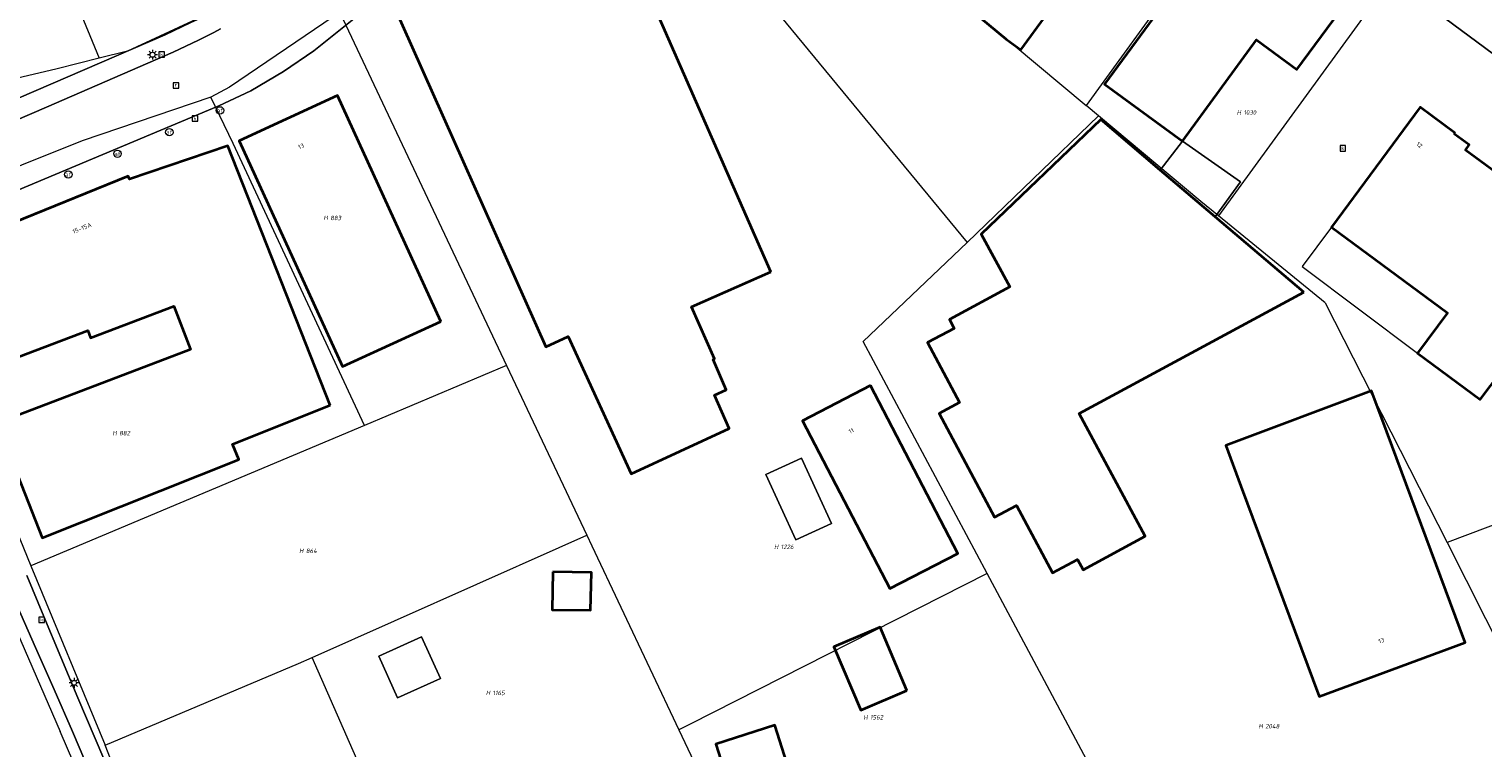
# Model space of a CAD drawing. Header units: metres. Extents: x 250001 to 257773, y 598992 to 609118.
# Tile 61 of 256: x 251488 to 251605, y 601278 to 601337. Entities that reach past the tile are written whole.
import ezdxf
from ezdxf.enums import TextEntityAlignment as Align
from ezdxf.lldxf.tags import DXFTag

# ---------------------------------------------------------------- set-up
doc = ezdxf.new("R2010")
doc.units = ezdxf.units.M
for name, color, linetype, lineweight in [('B-WE-KG-GRENS_PERCEEL-G', 150, 'KG-PERCEEL', 18), ('B-WE-KG-GRENS_PERCEEL-S', 150, 'Continuous', 25), ('B-WE-KL-ET_LS_OV_LICHTMAST-S', 252, 'Continuous', 25), ('B-WE-OG-BEBOUWING-GV', 1, 'Continuous', 35), ('B-WE-OG-BEBOUWING-T18', 7, 'Continuous', 18), ('B-WE-OG-BEBOUWING_LUIFEL-GV', 1, 'Continuous', 18), ('B-WE-OG-BEBOUWING_OVERBOUWING-GV', 1, 'Continuous', 18), ('B-WE-OG-TERREIN_ERF-GV', 7, 'Continuous', 18), ('B-WE-RI-GWA_KOLK-S', 252, 'Continuous', 25), ('B-WE-RI-GWA_RIOOLPUT-S', 252, 'Continuous', 25), ('B-WE-VH-VERHARDING_OPEN-GV', 252, 'Continuous', 18), ('B-WE-VW-AFSLUITPAAL-S', 252, 'Continuous', 25), ('X-XX-AL-REFERENTIE-G', 7, 'Continuous', 18)]:
    doc.layers.add(name, color=color, linetype=linetype, lineweight=lineweight)
doc.styles.add('NLCS-ISO', font='NLCS-ISO.ttf')
doc.styles.add('NLCS-ISO-ANNOTATIEF-T18', font='NLCS-ISO.ttf', dxfattribs={"height": 1.8})
doc.styles.get("Standard").update_dxf_attribs({"font": 'NLCS-ISO.ttf'})
tags = doc.linetypes.add('KG-PERCEEL', pattern='A,5.5,-2,["P",Standard,S=1.8,R=0,X=-0.5,Y=-0.9],-2,5.5,-2,[5,NLCS.SHX,S=0.75,R=0,X=0,Y=0],-2', length=19).pattern_tags.tags
tags[6] = DXFTag(74, 10)

# ---------------------------------------------------------------- blocks, each defined once
blk = doc.blocks.new('SKG-PERCEELNUMMER-SO')
at = {"style": 'NLCS-ISO', "oblique": 10, "flags": 1}
blk.add_attdef('GEMEENTECODE', text='', height=1.8, dxfattribs=at).set_placement((0, 2.55), align=Align.MIDDLE_CENTER)
at = {"style": 'NLCS-ISO', "oblique": 10}
blk.add_attdef('SECTIE', text='', height=1.8, dxfattribs=at).set_placement((-0.5, 0), align=Align.MIDDLE_RIGHT)
blk.add_attdef('PERCEELNUMMER', text='', height=1.8, dxfattribs=at).set_placement((0.5, 0), align=Align.MIDDLE_LEFT)
blk = doc.blocks.new('BS2021-132-Xref-KAD-20210617')
at = {"layer": 'B-WE-KG-GRENS_PERCEEL-G', "flags": 128}
for points in [[(251535.199, 601353.774), (251563.642, 601319.285)], [(251485.937, 601352.072), (251493.288, 601334.213)], [(251588.059, 601350.714), (251573.289, 601330.385)], [(251511.864, 601343.865), (251507.952, 601341.084), (251501.562, 601337.576), (251495.578, 601334.783), (251493.288, 601334.213)], [(251599.387, 601342.574), (251584.028, 601321.426)], [(251563.416, 601338.623), (251573.289, 601330.385)], [(251512.814, 601337.868), (251512.26, 601337.553), (251503.857, 601331.855), (251502.344, 601331.063)], [(251512.814, 601337.868), (251526.308, 601309.295)], [(251493.288, 601334.213), (251489.864, 601333.362), (251482.393, 601331.59), (251478.122, 601330.398), (251478.009, 601330.39)], [(251502.344, 601331.063), (251491.907, 601327.518), (251477.245, 601321.657), (251480.72, 601310.085)], [(251514.785, 601304.445), (251504.147, 601327.303), (251502.344, 601331.063)], [(251574.286, 601329.55), (251573.289, 601330.385)], [(251563.642, 601319.285), (251574.286, 601329.55)], [(251584.028, 601321.426), (251582.575, 601322.607), (251574.286, 601329.55)], [(251592.675, 601314.374), (251584.028, 601321.426)], [(251565.272, 601292.432), (251555.205, 601311.261), (251563.642, 601319.285)], [(251592.675, 601314.374), (251602.554, 601294.965)], [(251480.72, 601310.085), (251481.598, 601308.048), (251487.734, 601293.059)], [(251526.308, 601309.295), (251514.785, 601304.445)], [(251526.308, 601309.295), (251532.803, 601295.541)], [(251514.785, 601304.445), (251487.734, 601293.059)], [(251617.57, 601300.606), (251616.608, 601300.264), (251612.657, 601298.757), (251602.554, 601294.965)], [(251510.536, 601285.637), (251530.556, 601294.542), (251532.803, 601295.541)], [(251532.803, 601295.541), (251533.212, 601294.684), (251540.278, 601279.768)], [(251602.554, 601294.965), (251610.317, 601279.579), (251612.683, 601274.888)], [(251487.734, 601293.059), (251493.768, 601278.525)], [(251565.272, 601292.432), (251541.197, 601280.234), (251540.278, 601279.768)], [(251580.087, 601264.734), (251565.272, 601292.432)], [(251484.955, 601291.467), (251490.112, 601279.641)], [(251493.768, 601278.525), (251509.439, 601285.149), (251510.536, 601285.637)], [(251523.608, 601250.352), (251519.374, 601264.063), (251519.923, 601264.304), (251510.536, 601285.637)], [(251496.095, 601265.785), (251496.087, 601265.809), (251490.112, 601279.641)], [(251540.278, 601279.768), (251552.539, 601253.886)], [(251504.517, 601249.63), (251503.833, 601251.501), (251502.638, 601256.375), (251498.854, 601265.473), (251493.768, 601278.525)]]:
    blk.add_lwpolyline(points, dxfattribs=at)
at = {"layer": 'B-WE-KG-GRENS_PERCEEL-S', "xscale": 0.2, "yscale": 0.2, "zscale": 0.2}
for p, values in [((251585.95, 601329.815), {'PERCEELNUMMER': '1030', 'SECTIE': 'H'}), ((251511.914, 601321.26), {'PERCEELNUMMER': '883', 'SECTIE': 'H'}), ((251494.803, 601303.82), {'PERCEELNUMMER': '882', 'SECTIE': 'H'}), ((251509.94, 601294.278), {'PERCEELNUMMER': '864', 'SECTIE': 'H'}), ((251548.439, 601294.607), {'PERCEELNUMMER': '1226', 'SECTIE': 'H'}), ((251525.076, 601282.761), {'PERCEELNUMMER': '1165', 'SECTIE': 'H'}), ((251555.678, 601280.787), {'PERCEELNUMMER': '1562', 'SECTIE': 'H'}), ((251587.712, 601280.065), {'PERCEELNUMMER': '2048', 'SECTIE': 'H'})]:
    blk.add_blockref('SKG-PERCEELNUMMER-SO', p, dxfattribs=at).add_auto_attribs(values)
blk = doc.blocks.new('SKL-ET_OV_LICHTMAST-SO')
at = {"color": 0, "linetype": 'ByBlock', "lineweight": 18}
for points in [[(-1.25, 0), (-2, 0)], [(-1.41, 1.41), (-0.88, 0.88)], [(0, 2), (0, 1.25)], [(0.88, 0.88), (1.41, 1.41)], [(2, 0), (1.25, 0)], [(-1.41, -1.41), (-0.88, -0.88)], [(0, -1.25), (0, -2)], [(0.88, -0.88), (1.41, -1.41)]]:
    blk.add_lwpolyline(points, dxfattribs=at)
blk.add_circle((0, 0), 1, dxfattribs=at)
blk = doc.blocks.new('SVW-AFSLUITPAAL-SO')
at = {"lineweight": 18}
blk.add_circle((0, 0), 1.5, dxfattribs=at)
at = {"lineweight": 18, "style": 'NLCS-ISO'}
blk.add_text('af', height=1.8, dxfattribs=at).set_placement((0, 0), align=Align.MIDDLE_CENTER)
blk = doc.blocks.new('SRI-KOLK-SO')
at = {"color": 0, "linetype": 'ByBlock', "lineweight": 18}
blk.add_lwpolyline([(-1.125, -1.125), (1.125, -1.125), (1.125, 1.125), (-1.125, 1.125)], close=True, dxfattribs=at)
at = {"color": 0, "linetype": 'ByBlock', "lineweight": 18, "style": 'NLCS-ISO'}
blk.add_text('k', height=1.5, dxfattribs=at).set_placement((0, 0), align=Align.MIDDLE_CENTER)
blk = doc.blocks.new('SRI-PUT_INSPECTIEPUT_RIOOLPUT-SO')
at = {"color": 0, "linetype": 'ByBlock', "lineweight": 18}
blk.add_lwpolyline([(-1.12, -1.12), (1.12, -1.12), (1.12, 1.12), (-1.12, 1.12)], close=True, dxfattribs=at)
at = {"color": 0, "linetype": 'ByBlock', "lineweight": 18, "style": 'NLCS-ISO'}
blk.add_text('r', height=1.5, dxfattribs=at).set_placement((0, 0.28), align=Align.MIDDLE_CENTER)
blk = doc.blocks.new('BS2021-132-Xref-BGT-GRIJS-20210617-aangepast')
at = {"layer": 'B-WE-OG-BEBOUWING-GV', "flags": 128}
blk.add_lwpolyline([(251563.38, 601338.599), (251566.809, 601335.76), (251567.997, 601334.896), (251572.257, 601340.753)], dxfattribs=at)
for points in [[(251547.741, 601316.908), (251534.64, 601346.709), (251516.989, 601338.859), (251529.48, 601310.829), (251531.29, 601311.66), (251536.399, 601300.53), (251544.359, 601304.189), (251543.17, 601306.91), (251544.119, 601307.329), (251543.04, 601309.79), (251543.149, 601309.839), (251541.29, 601314.069)], [(251591.97, 601341.89), (251588.559, 601344.39), (251586.75, 601344.109), (251584.959, 601341.67), (251585.26, 601341.449), (251582.57, 601337.79), (251580.22, 601339.51), (251574.79, 601332.109), (251581.089, 601327.489), (251587.1, 601335.689), (251590.38, 601333.29), (251594.829, 601339.359), (251591.769, 601341.609)], [(251520.98, 601312.869), (251512.589, 601331.18), (251504.619, 601327.52), (251513, 601309.219)], [(251603.209, 601328.13), (251600.38, 601330.229), (251593.17, 601320.52), (251602.578, 601313.567), (251600.159, 601310.294), (251605.241, 601306.537), (251606.894, 601308.773), (251607.675, 601309.801), (251608.73, 601309.02), (251610.64, 601311.619), (251613.54, 601309.489), (251613.22, 601309.069), (251613.459, 601308.89), (251617.619, 601314.54), (251617.41, 601314.699), (251617.14, 601314.339), (251608.359, 601320.88), (251609.95, 601323.01), (251608.1, 601324.39), (251607.799, 601323.989), (251604.043, 601326.767), (251604.35, 601327.183), (251603.162, 601328.065)], [(251590.934, 601315.238), (251583.743, 601321.358), (251579.29, 601325.148), (251574.47, 601329.25), (251564.779, 601319.959), (251567.1, 601315.67), (251562.2, 601313.02), (251562.58, 601312.31), (251560.438, 601311.164), (251563.031, 601306.315), (251561.366, 601305.425), (251565.873, 601296.998), (251567.655, 601297.951), (251570.573, 601292.494), (251572.598, 601293.577), (251573.04, 601292.75), (251578.087, 601295.474), (251572.725, 601305.41)], [(251512.01, 601306.079), (251503.7, 601327.119), (251495.73, 601324.41), (251495.64, 601324.66), (251486.25, 601320.849), (251485.48, 601321.17), (251484.209, 601320.67), (251483.899, 601319.91), (251483.179, 601319.609), (251483.149, 601319.68), (251482.94, 601319.599), (251486.739, 601310), (251492.35, 601312.13), (251492.57, 601311.55), (251499.329, 601314.109), (251500.67, 601310.589), (251484.97, 601304.64), (251488.67, 601295.329), (251504.6, 601301.68), (251504.1, 601302.939)], [(251555.804, 601307.682), (251550.307, 601304.822), (251557.382, 601291.216), (251562.896, 601294.064)], [(251597.67, 601303.92), (251596.433, 601307.239), (251584.602, 601302.829), (251585.839, 601299.51), (251592.17, 601282.479), (251604.01, 601286.859)], [(251530.044, 601292.591), (251530.006, 601289.496), (251533.103, 601289.458), (251533.191, 601292.536)], [(251558.765, 601282.962), (251556.589, 601288.09), (251552.843, 601286.5), (251555.019, 601281.372)], [(251549.811, 601274.63), (251548.055, 601280.145), (251543.276, 601278.623), (251546.521, 601268.43), (251550.683, 601269.755), (251553.2, 601262.05), (251559.39, 601264.06), (251560.01, 601262.16), (251566.059, 601264.13), (251563.989, 601270.54), (251568.44, 601271.979), (251567.089, 601276.119), (251562.39, 601274.579), (251562.63, 601273.829), (251557.279, 601272.079), (251555.82, 601276.54), (251549.822, 601274.57)]]:
    blk.add_lwpolyline(points, close=True, dxfattribs=at)
at = {"layer": 'B-WE-OG-BEBOUWING_LUIFEL-GV', "flags": 128}
blk.add_lwpolyline([(251593.17, 601320.52), (251590.803, 601317.333), (251600.159, 601310.294), (251602.578, 601313.567)], close=True, dxfattribs=at)
at = {"layer": 'B-WE-OG-BEBOUWING_OVERBOUWING-GV', "flags": 128}
for points in [[(251581.089, 601327.489), (251579.29, 601325.148), (251583.743, 601321.358), (251585.799, 601324.195)], [(251547.313, 601300.468), (251549.744, 601295.163), (251552.653, 601296.488), (251550.215, 601301.798)], [(251519.41, 601287.321), (251515.939, 601285.756), (251517.473, 601282.367), (251520.942, 601283.923)]]:
    blk.add_lwpolyline(points, close=True, dxfattribs=at)
at = {"layer": 'B-WE-OG-TERREIN_ERF-GV', "flags": 128}
for points in [[(251486.804, 601330.991), (251498.64, 601336.112), (251500.652, 601337.069), (251500.713, 601337.098), (251501.245, 601337.358), (251501.775, 601337.625), (251502.3, 601337.899), (251502.822, 601338.18), (251503.339, 601338.468), (251503.854, 601338.764), (251504.363, 601339.066), (251504.869, 601339.374), (251505.371, 601339.69), (251505.868, 601340.013), (251506.361, 601340.342), (251506.849, 601340.678), (251507.333, 601341.02), (251510.49, 601343.381), (251511.685, 601344.376), (251491.966, 601366.121), (251483.809, 601375.369)], [(251611.51, 601330.689), (251599.76, 601339.4)], [(251515.806, 601338.929), (251510.682, 601334.81), (251508.234, 601333.134), (251505.574, 601331.571), (251502.989, 601330.339), (251485.859, 601323.17)], [(251487.408, 601292.278), (251488.785, 601288.97), (251490.168, 601285.666), (251491.559, 601282.365), (251492.958, 601279.067), (251494.364, 601275.771)], [(251572.257, 601340.753), (251567.997, 601334.896), (251566.809, 601335.76), (251563.38, 601338.599)], [(251492.587, 601276.217), (251491.108, 601279.625), (251489.622, 601283.03), (251488.128, 601286.432), (251486.627, 601289.831)]]:
    blk.add_lwpolyline(points, dxfattribs=at)
for points in [[(251547.741, 601316.908), (251541.29, 601314.069), (251543.149, 601309.839), (251543.04, 601309.79), (251544.119, 601307.329), (251543.17, 601306.91), (251544.359, 601304.189), (251536.399, 601300.53), (251531.29, 601311.66), (251529.48, 601310.829), (251516.989, 601338.859), (251534.64, 601346.709)], [(251581.089, 601327.489), (251574.79, 601332.109), (251580.22, 601339.51), (251582.57, 601337.79), (251585.26, 601341.449), (251584.959, 601341.67), (251586.75, 601344.109), (251588.559, 601344.39), (251591.97, 601341.89), (251591.769, 601341.609), (251594.829, 601339.359), (251590.38, 601333.29), (251587.1, 601335.689)], [(251520.98, 601312.869), (251513, 601309.219), (251504.619, 601327.52), (251512.589, 601331.18)], [(251600.159, 601310.294), (251602.578, 601313.567), (251593.17, 601320.52), (251600.38, 601330.229), (251603.209, 601328.13), (251603.162, 601328.065), (251604.35, 601327.183), (251604.043, 601326.767), (251607.799, 601323.989), (251608.1, 601324.39), (251609.95, 601323.01), (251608.359, 601320.88), (251617.14, 601314.339), (251617.41, 601314.699), (251617.619, 601314.54), (251613.459, 601308.89), (251613.22, 601309.069), (251613.54, 601309.489), (251610.64, 601311.619), (251608.73, 601309.02), (251607.675, 601309.801), (251606.894, 601308.773), (251605.241, 601306.537)], [(251567.1, 601315.67), (251564.779, 601319.959), (251574.47, 601329.25), (251579.29, 601325.148), (251581.089, 601327.489), (251585.799, 601324.195), (251583.743, 601321.358), (251590.934, 601315.238), (251572.725, 601305.41), (251578.087, 601295.474), (251573.04, 601292.75), (251572.598, 601293.577), (251570.573, 601292.494), (251567.655, 601297.951), (251565.873, 601296.998), (251561.366, 601305.425), (251563.031, 601306.315), (251560.438, 601311.164), (251562.58, 601312.31), (251562.2, 601313.02)], [(251512.01, 601306.079), (251504.1, 601302.939), (251504.6, 601301.68), (251488.67, 601295.329), (251484.97, 601304.64), (251500.67, 601310.589), (251499.329, 601314.109), (251492.57, 601311.55), (251492.35, 601312.13), (251486.739, 601310), (251482.94, 601319.599), (251483.149, 601319.68), (251483.179, 601319.609), (251483.899, 601319.91), (251484.209, 601320.67), (251485.48, 601321.17), (251486.25, 601320.849), (251495.64, 601324.66), (251495.73, 601324.41), (251503.7, 601327.119)], [(251562.896, 601294.064), (251557.382, 601291.216), (251550.307, 601304.822), (251555.804, 601307.682)], [(251596.433, 601307.239), (251597.67, 601303.92), (251604.01, 601286.859), (251592.17, 601282.479), (251585.839, 601299.51), (251584.602, 601302.829)], [(251552.653, 601296.488), (251549.744, 601295.163), (251547.313, 601300.468), (251550.215, 601301.798)], [(251533.191, 601292.536), (251533.103, 601289.458), (251530.006, 601289.496), (251530.044, 601292.591)], [(251556.589, 601288.09), (251558.765, 601282.962), (251555.019, 601281.372), (251552.843, 601286.5)], [(251519.41, 601287.321), (251520.942, 601283.923), (251517.473, 601282.367), (251515.939, 601285.756)], [(251555.82, 601276.54), (251557.279, 601272.079), (251562.63, 601273.829), (251562.39, 601274.579), (251567.089, 601276.119), (251568.44, 601271.979), (251563.989, 601270.54), (251566.059, 601264.13), (251560.01, 601262.16), (251559.39, 601264.06), (251553.2, 601262.05), (251550.683, 601269.755), (251546.521, 601268.43), (251543.276, 601278.623), (251548.055, 601280.145), (251549.811, 601274.63), (251549.822, 601274.57)]]:
    blk.add_lwpolyline(points, close=True, dxfattribs=at)
at = {"layer": 'B-WE-VH-VERHARDING_OPEN-GV', "flags": 128}
for points in [[(251500.652, 601337.069), (251498.64, 601336.112), (251486.804, 601330.991)], [(251482.269, 601327.349), (251489, 601330.25), (251499.279, 601334.699), (251501.32, 601335.67), (251501.499, 601335.756), (251502.041, 601336.023), (251502.581, 601336.297), (251503.116, 601336.578)], [(251503.116, 601336.578), (251502.581, 601336.297), (251502.041, 601336.023), (251501.499, 601335.756), (251501.32, 601335.67), (251499.279, 601334.699), (251489, 601330.25), (251482.269, 601327.349)], [(251485.859, 601323.17), (251502.989, 601330.339), (251505.574, 601331.571), (251508.234, 601333.134), (251510.682, 601334.81), (251515.806, 601338.929)], [(251599.76, 601339.4), (251611.51, 601330.689)], [(251486.627, 601289.831), (251488.128, 601286.432), (251489.622, 601283.03), (251491.108, 601279.625), (251492.587, 601276.217)], [(251494.364, 601275.771), (251492.958, 601279.067), (251491.559, 601282.365), (251490.168, 601285.666), (251488.785, 601288.97), (251487.408, 601292.278)]]:
    blk.add_lwpolyline(points, dxfattribs=at)
at = {"layer": 'B-WE-KL-ET_LS_OV_LICHTMAST-S', "xscale": 0.2, "yscale": 0.2, "zscale": 0.2}
for p in [(251497.605, 601334.492), (251491.242, 601283.579)]:
    blk.add_blockref('SKL-ET_OV_LICHTMAST-SO', p, dxfattribs=at)
at = {"layer": 'B-WE-RI-GWA_KOLK-S', "xscale": 0.2, "yscale": 0.2, "zscale": 0.2}
for p in [(251498.34, 601334.51), (251501.05, 601329.32), (251594.1, 601326.91), (251488.624, 601288.691)]:
    blk.add_blockref('SRI-KOLK-SO', p, dxfattribs=at)
at = {"layer": 'B-WE-RI-GWA_RIOOLPUT-S', "xscale": 0.2, "yscale": 0.2, "zscale": 0.2}
blk.add_blockref('SRI-PUT_INSPECTIEPUT_RIOOLPUT-SO', (251499.5, 601332), dxfattribs=at)
at = {"layer": 'B-WE-VW-AFSLUITPAAL-S', "xscale": 0.2, "yscale": 0.2, "zscale": 0.2}
for p in [(251503.073, 601329.98), (251498.968, 601328.209), (251494.766, 601326.465), (251490.78, 601324.781)]:
    blk.add_blockref('SVW-AFSLUITPAAL-SO', p, dxfattribs=at)
at = {"layer": 'B-WE-OG-BEBOUWING-T18', "style": 'NLCS-ISO-ANNOTATIEF-T18'}
for s, rotation, p in [('12', 323.4, (251600.305, 601327.172)), ('13', 24.6, (251509.647, 601327.078)), ('15-15A', 22.1, (251491.885, 601320.438)), ('11', 27.6, (251554.246, 601304.006)), ('13', 20.3, (251597.223, 601287.014))]:
    blk.add_text(s, height=0.36, rotation=rotation, dxfattribs=at).set_placement(p, align=Align.MIDDLE)

msp = doc.modelspace()

# ---------------------------------------------------------------- block references
at = {"layer": 'X-XX-AL-REFERENTIE-G'}
for name in ['BS2021-132-Xref-BGT-GRIJS-20210617-aangepast', 'BS2021-132-Xref-KAD-20210617']:
    msp.add_blockref(name, (0, 0), dxfattribs=at)

doc.saveas('drawing.dxf')
